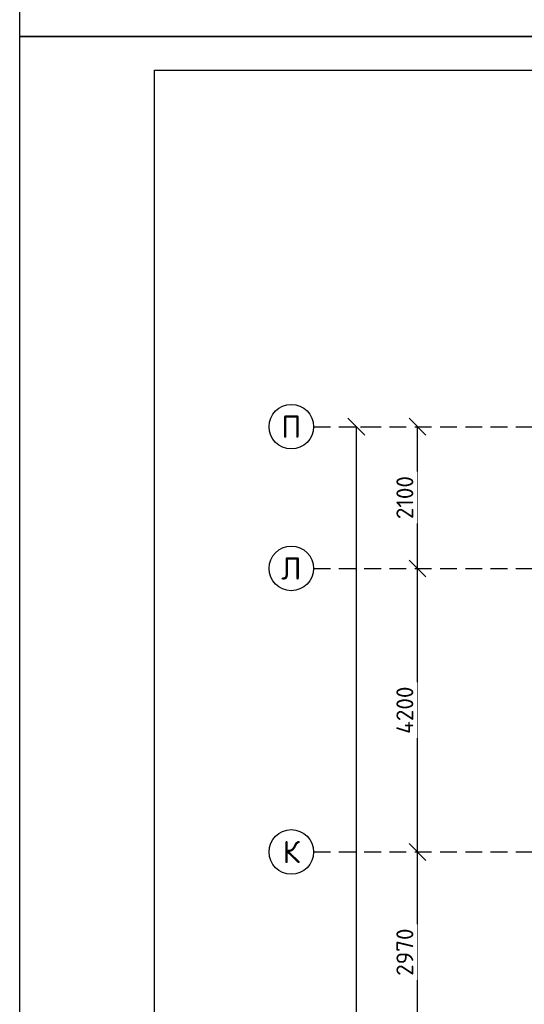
# Model space of a CAD drawing. Header units: inches. Extents: x 8001 to 766003, y -84601 to 563258.
# Tile 154 of 188: x 458584 to 466066, y 348851 to 363438. Entities that reach past the tile are written whole.
import ezdxf
from ezdxf.enums import TextEntityAlignment as Align

# ---------------------------------------------------------------- set-up
doc = ezdxf.new("R2010")
doc.units = ezdxf.units.IN
doc.header["$MEASUREMENT"] = 0
doc.linetypes.add('( Hidden )', pattern=[0.375, 0.25, -0.125])
doc.styles.add('GOST', font='isocpeur.ttf')
doc.styles.add('Text style', font='isocpeur.ttf', dxfattribs={"height": 250})
doc.dimstyles.new('Dim Style', dxfattribs={"dimtxt": 250, "dimasz": 250, "dimexe": 125, "dimexo": 62.5, "dimgap": 62.5, "dimtad": 1, "dimdec": 0, "dimtxsty": 'Text style', "dimblk": 'OBLIQUE', "dimcen": 250, "dimclrd": 256, "dimclre": 256, "dimclrt": 256, "dimadec": 0, "dimazin": 0, "dimtfac": 1, "dimtdec": 0, "dimtmove": 0, "dimatfit": 3, "dimldrblk": 'OBLIQUE', "dimfxl": 1, "dimlwd": -1, "dimlwe": -1, "dimarcsym": 0})

# ---------------------------------------------------------------- blocks, each defined once
blk = doc.blocks.new('_Oblique')
at = {"color": 0, "linetype": 'ByBlock', "lineweight": -2}
blk.add_line((-0.5, -0.5), (0.5, 0.5), dxfattribs=at)
blk = doc.blocks.new('*D204')
at = {"transparency": 16777216}
for p, q in [((171329.8197428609, 152716.5084725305), (171329.8197428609, 155686.5084725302)), ((171392.3197428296, 155686.5084725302), (171454.8197428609, 155686.5084725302)), ((171392.3197428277, 152716.5084725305), (171454.8197428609, 152716.5084725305))]:
    blk.add_line(p, q, dxfattribs=at)
at = {"layer": 'Defpoints', "color": 0, "transparency": 16777216}
for p in [(171329.8197428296, 155686.5084725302), (171329.8197428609, 155686.5084725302), (171329.8197428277, 152716.5084725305)]:
    blk.add_point(p, dxfattribs=at)
at = {"transparency": 16777216, "xscale": 250, "yscale": 250, "zscale": 250}
for p, rotation in [((171329.8197428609, 155686.5084725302), 90), ((171329.8197428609, 152716.5084725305), 270)]:
    blk.add_blockref('_Oblique', p, dxfattribs=dict(at, rotation=rotation))
at = {"transparency": 16777216, "insert": (171142.3197428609, 154201.5084725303), "char_height": 250, "attachment_point": 5, "rotation": 90, "style": 'Text style', "bg_fill": 3, "box_fill_scale": 1.25, "bg_fill_color": 256, "bg_fill_true_color": 13158600, "bg_fill_transparency": 0}
blk.add_mtext('2970', dxfattribs=at)
blk = doc.blocks.new('*D205')
at = {"transparency": 16777216}
for p, q in [((171329.8197428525, 155686.5084725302), (171329.8197428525, 159886.5084725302)), ((171392.3197428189, 159886.5084725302), (171454.8197428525, 159886.5084725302)), ((171392.3197428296, 155686.5084725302), (171454.8197428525, 155686.5084725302))]:
    blk.add_line(p, q, dxfattribs=at)
at = {"layer": 'Defpoints', "color": 0, "transparency": 16777216}
for p in [(171329.8197428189, 159886.5084725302), (171329.8197428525, 159886.5084725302), (171329.8197428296, 155686.5084725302)]:
    blk.add_point(p, dxfattribs=at)
at = {"transparency": 16777216, "xscale": 250, "yscale": 250, "zscale": 250}
for p, rotation in [((171329.8197428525, 159886.5084725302), 90), ((171329.8197428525, 155686.5084725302), 270)]:
    blk.add_blockref('_Oblique', p, dxfattribs=dict(at, rotation=rotation))
at = {"transparency": 16777216, "insert": (171142.3197428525, 157786.5084725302), "char_height": 250, "attachment_point": 5, "rotation": 90, "style": 'Text style', "bg_fill": 3, "box_fill_scale": 1.25, "bg_fill_color": 256, "bg_fill_true_color": 13158600, "bg_fill_transparency": 0}
blk.add_mtext('4200', dxfattribs=at)
blk = doc.blocks.new('*D207')
at = {"transparency": 16777216}
for p, q in [((170424.0574542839, 114566.5084725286), (170424.0574542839, 161986.5084725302)), ((170486.5574542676, 161986.5084725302), (170549.0574542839, 161986.5084725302)), ((170486.557454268, 114566.5084725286), (170549.0574542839, 114566.5084725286))]:
    blk.add_line(p, q, dxfattribs=at)
at = {"layer": 'Defpoints', "color": 0, "transparency": 16777216}
for p in [(170424.0574542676, 161986.5084725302), (170424.0574542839, 161986.5084725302), (170424.057454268, 114566.5084725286)]:
    blk.add_point(p, dxfattribs=at)
at = {"transparency": 16777216, "xscale": 250, "yscale": 250, "zscale": 250}
for p, rotation in [((170424.0574542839, 161986.5084725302), 90), ((170424.0574542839, 114566.5084725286), 270)]:
    blk.add_blockref('_Oblique', p, dxfattribs=dict(at, rotation=rotation))
at = {"transparency": 16777216, "insert": (170236.5574542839, 138276.5084725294), "char_height": 250, "attachment_point": 5, "rotation": 90, "style": 'Text style', "bg_fill": 3, "box_fill_scale": 1.25, "bg_fill_color": 256, "bg_fill_true_color": 13158600, "bg_fill_transparency": 0}
blk.add_mtext('47420', dxfattribs=at)
blk = doc.blocks.new('*D208')
at = {"transparency": 16777216}
for p, q in [((171329.8197428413, 159886.5084725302), (171329.8197428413, 161986.5084725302)), ((171392.3197428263, 161986.5084725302), (171454.8197428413, 161986.5084725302)), ((171392.3197428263, 159886.5084725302), (171454.8197428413, 159886.5084725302))]:
    blk.add_line(p, q, dxfattribs=at)
at = {"layer": 'Defpoints', "color": 0, "transparency": 16777216}
for p in [(171329.8197428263, 161986.5084725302), (171329.8197428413, 161986.5084725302), (171329.8197428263, 159886.5084725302)]:
    blk.add_point(p, dxfattribs=at)
at = {"transparency": 16777216, "xscale": 250, "yscale": 250, "zscale": 250}
for p, rotation in [((171329.8197428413, 161986.5084725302), 90), ((171329.8197428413, 159886.5084725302), 270)]:
    blk.add_blockref('_Oblique', p, dxfattribs=dict(at, rotation=rotation))
at = {"transparency": 16777216, "insert": (171142.3197428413, 160936.5084725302), "char_height": 250, "attachment_point": 5, "rotation": 90, "style": 'Text style', "bg_fill": 3, "box_fill_scale": 1.25, "bg_fill_color": 256, "bg_fill_true_color": 13158600, "bg_fill_transparency": 0}
blk.add_mtext('2100', dxfattribs=at)
blk = doc.blocks.new('kb-axis')
blk.add_circle((0, 0), 1)
at = {"style": 'GOST'}
blk.add_attdef('AXIS', text='', height=1, dxfattribs=at).set_placement((0, 0), align=Align.MIDDLE_CENTER)
blk = doc.blocks.new('fhgsg')
at = {"color": 1, "linetype": '( Hidden )', "ltscale": 1000}
for p, q in [((169789.1042655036, 161986.5084725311), (227829.5553978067, 161986.5084725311)), ((169789.1042655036, 159886.5084725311), (247209.5553978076, 159886.5084725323)), ((169789.1042655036, 155686.5084725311), (247009.5553978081, 155686.5084725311))]:
    blk.add_line(p, q, dxfattribs=at)
at = {"xscale": 330, "yscale": 330, "zscale": 330}
for p, values in [((169459.1042655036, 161986.5084725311), {'AXIS': 'П'}), ((169459.1042655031, 159886.5084725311), {'AXIS': 'Л'}), ((169459.1042655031, 155686.5084725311), {'AXIS': 'К'})]:
    blk.add_blockref('kb-axis', p, dxfattribs=at).add_auto_attribs(values)
for base, p1, p2, override, picture, middle in [((170424.0574542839, 161986.5084725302), (170424.057454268, 114566.5084725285), (170424.0574542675, 161986.5084725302), {"dimtfill": 1, "dimarcsym": 1}, '*D207', (170236.5574542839, 138276.5084725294)), ((171329.8197428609, 155686.5084725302), (171329.8197428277, 152716.5084725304), (171329.8197428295, 155686.5084725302), {"dimtmove": 1, "dimtfill": 1, "dimarcsym": 1}, '*D204', (171142.3197428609, 154201.5084725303))]:
    dim = blk.add_linear_dim(base=base, p1=p1, p2=p2, angle=90, dimstyle='Dim Style', override=override)
    dim.commit()
    dim.dimension.update_dxf_attribs({"geometry": picture, "text_midpoint": middle})
dim = blk.add_linear_dim(base=(171329.8197428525, 159886.5084725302), p1=(171329.8197428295, 155686.5084725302), p2=(171329.8197428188, 159886.5084725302), angle=90, dimstyle='Dim Style', override={"dimtmove": 1, "dimtfill": 1, "dimarcsym": 1})
dim.commit()
dim.dimension.update_dxf_attribs({"geometry": '*D205', "text_midpoint": (171142.3197428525, 157786.5084725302)})
dim = blk.add_linear_dim(base=(171329.8197428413, 161986.5084725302), p1=(171329.8197428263, 159886.5084725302), p2=(171329.8197428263, 161986.5084725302), angle=90, dimstyle='Dim Style', override={"dimtfill": 1, "dimarcsym": 1})
dim.commit()
dim.dimension.update_dxf_attribs({"geometry": '*D208', "text_midpoint": (171142.3197428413, 160936.5084725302)})

msp = doc.modelspace()

# ---------------------------------------------------------------- linework, layer by layer
msp.add_lwpolyline([(458584.1568194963, 432588.3641886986), (558584.1568194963, 432588.3641886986), (558584.1568194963, 363188.3641886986), (458584.1568194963, 363188.3641886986)], close=True)

# ---------------------------------------------------------------- block references
at = {"color": 25}
msp.add_blockref('fhgsg', (293152.1261744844, 195421.7154812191), dxfattribs=at)

# ---------------------------------------------------------------- next in the draw order: linework, layer by layer
for points in [[(458584.1568194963, 363188.3641886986), (558584.1568194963, 363188.3641886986), (558584.1568194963, 293788.3641886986), (458584.1568194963, 293788.3641886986)], [(460584.1568194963, 362688.3641886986), (558084.1568194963, 362688.3641886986), (558084.1568194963, 294288.3641886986), (460584.1568194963, 294288.3641886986)]]:
    msp.add_lwpolyline(points, close=True)

doc.saveas('drawing.dxf')
